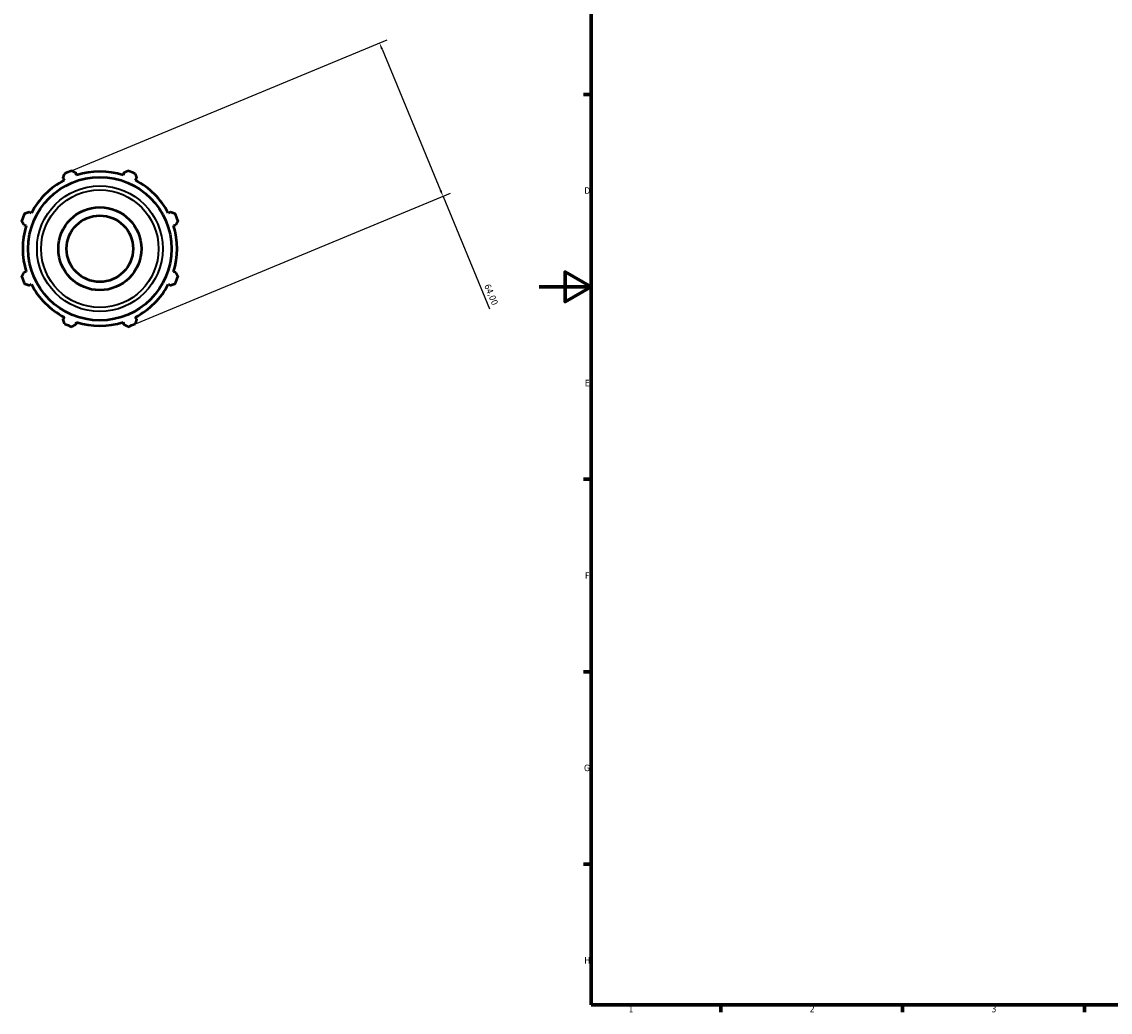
# Model space of a CAD drawing. Header units: millimetres. Extents: x -306 to 1174, y -20 to 735.
# Tile 1 of 8: x -200 to 220, y 17 to 399. Entities that reach past the tile are written whole.
import ezdxf

# ---------------------------------------------------------------- set-up
doc = ezdxf.new("R2010")
doc.units = ezdxf.units.MM
for name, color, linetype, lineweight in [('Border (ISO)', 7, 'Continuous', 70), ('Dimension (ISO)', 7, 'Continuous', 25), ('Visible (ISO)', 7, 'Continuous', 50), ('Visible Narrow (ISO)', 7, 'Continuous', 35)]:
    doc.layers.add(name, color=color, linetype=linetype, lineweight=lineweight)
doc.styles.add('Note Text (ISO)', font='tahoma.ttf')
doc.dimstyles.new('Default (ISO)', dxfattribs={"dimtxt": 2.5, "dimasz": 2.5, "dimexe": 3.175, "dimexo": 0, "dimgap": 0.762, "dimtad": 1, "dimrnd": 1e-08, "dimzin": 0, "dimtxsty": 'Note Text (ISO)', "dimcen": 0.09, "dimdle": 10, "dimclrd": 256, "dimclre": 256, "dimclrt": 232, "dimazin": 0, "dimtfac": 1.40208, "dimtmove": 0, "dimatfit": 3, "dimfxl": 1, "dimtolj": 1, "dimtzin": 0, "dimlwd": -1, "dimlwe": -1, "dimarcsym": 0})

# ---------------------------------------------------------------- blocks, each defined once
blk = doc.blocks.new('Borders Default Border')
at = {"layer": 'Border (ISO)'}
for p, q in [((20, 371.25), (17.1, 371.25)), ((20, 222.75), (17.1, 222.75)), ((20, 148.5), (17.1, 148.5)), ((20, 74.25), (17.1, 74.25)), ((70.08, 20), (70.08, 17.1)), ((140.17, 20), (140.17, 17.1)), ((210.25, 20), (210.25, 17.1))]:
    blk.add_line(p, q, dxfattribs=at)
at = {"layer": 'Border (ISO)', "flags": 128}
for points in [[(20, 20), (20, 574), (821, 574), (821, 20), (20, 20)], [(0, 297), (20, 297), (10, 302.77), (10, 291.23), (20, 297)]]:
    blk.add_lwpolyline(points, dxfattribs=at)
at = {"layer": 'Border (ISO)', "color": 232, "true_color": 0xca0064, "char_height": 2.5, "attachment_point": 7, "style": 'Note Text (ISO)'}
for s, insert in [('D', (17.43, 332.88)), ('E', (17.64, 258.63)), ('F', (17.7, 184.38)), ('G', (17.31, 110.08)), ('H', (17.44, 35.88)), ('1', (34.48, 17.1)), ('2', (104.37, 17.1)), ('3', (174.43, 17.05))]:
    blk.add_mtext(s, dxfattribs=dict(at, insert=insert))
blk = doc.blocks.new('*D12')
at = {"layer": 'Defpoints', "color": 0, "transparency": 16777216}
for p in [(-181.66, 341.26), (-37.06, 331.88), (-157.16, 282.13)]:
    blk.add_point(p, dxfattribs=at)
at = {"layer": 'Dimension (ISO)', "transparency": 16777216}
for p, q in [((-181.66, 341.26), (-58.62, 392.23)), ((-60.59, 388.7), (-38.02, 334.19)), ((-157.16, 282.13), (-34.13, 333.1)), ((-37.06, 331.88), (-19.11, 288.56))]:
    blk.add_line(p, q, dxfattribs=at)
for points in [[(-60.21, 388.86), (-60.98, 388.54), (-61.55, 391.01)], [(-37.63, 334.35), (-38.4, 334.03), (-37.06, 331.88)]]:
    blk.add_solid(points, dxfattribs=at)
at = {"layer": 'Dimension (ISO)', "color": 232, "true_color": 0xca0064, "transparency": 16777216, "insert": (-18.93, 298.4), "char_height": 2.5, "attachment_point": 1, "rotation": 292.5, "style": 'Note Text (ISO)'}
blk.add_mtext('\\A1;64,00', dxfattribs=at)

msp = doc.modelspace()

# ---------------------------------------------------------------- linework, layer by layer
at = {"layer": 'Visible (ISO)'}
for p, q in [((-178.359, 340.08), (-178.647, 340.995)), ((-160.172, 340.995), (-160.461, 340.08)), ((-183.594, 338.946), (-183.151, 338.095)), ((-155.668, 338.095), (-155.225, 338.946)), ((-195.807, 325.439), (-196.659, 325.882)), ((-142.161, 325.882), (-143.012, 325.439)), ((-198.708, 320.935), (-197.792, 320.646)), ((-141.027, 320.646), (-140.111, 320.935)), ((-197.792, 302.748), (-198.708, 302.459)), ((-140.111, 302.459), (-141.027, 302.748)), ((-196.659, 297.512), (-195.807, 297.955)), ((-143.012, 297.955), (-142.161, 297.512)), ((-183.151, 285.3), (-183.594, 284.448)), ((-178.647, 282.399), (-178.359, 283.314)), ((-160.461, 283.314), (-160.172, 282.399)), ((-155.225, 284.448), (-155.668, 285.3))]:
    msp.add_line(p, q, dxfattribs=at)
for radius in [27.652, 16, 12.8]:
    msp.add_circle((-169.41, 311.697), radius, dxfattribs=at)
for radius, start, end in [(32, 109.79198, 115.20802), (29.76, 72.5, 107.5), (32, 64.79198, 70.20802), (29.76, 117.5, 152.5), (29.76, 27.5, 62.5), (32, 154.79198, 160.20802), (32, 19.79198, 25.20802), (29.76, 162.5, 197.5), (29.76, 342.5, 17.5), (32, 199.79198, 205.20802), (32, 334.79198, 340.20802), (29.76, 207.5, 242.5), (29.76, 297.5, 332.5), (32, 244.79198, 250.20802), (29.76, 252.5, 287.5), (32, 289.79198, 295.20802)]:
    msp.add_arc((-169.41, 311.697), radius, start, end, dxfattribs=at)
for points, weights in [([(-183.594, 338.946), (-183.322, 339.78), (-183.039, 340.65)], [1.00229286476, 1.00155465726, 1]), ([(-180.245, 341.807), (-179.43, 341.393), (-178.647, 340.995)], [1, 1.00155465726, 1.00229286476]), ([(-160.172, 340.995), (-159.389, 341.393), (-158.574, 341.807)], [1.00229286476, 1.00155465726, 1]), ([(-155.781, 340.65), (-155.497, 339.78), (-155.225, 338.946)], [1, 1.00155465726, 1.00229286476]), ([(-198.362, 325.326), (-197.493, 325.61), (-196.659, 325.882)], [1, 1.00155465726, 1.00229286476]), ([(-142.161, 325.882), (-141.326, 325.61), (-140.457, 325.326)], [1.00229286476, 1.00155465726, 1]), ([(-198.708, 320.935), (-199.105, 321.717), (-199.519, 322.533)], [1.00229286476, 1.00155465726, 1]), ([(-139.3, 322.533), (-139.714, 321.717), (-140.111, 320.935)], [1, 1.00155465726, 1.00229286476]), ([(-199.519, 300.862), (-199.105, 301.677), (-198.708, 302.459)], [1, 1.00155465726, 1.00229286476]), ([(-140.111, 302.459), (-139.714, 301.677), (-139.3, 300.862)], [1.00229286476, 1.00155465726, 1]), ([(-196.659, 297.512), (-197.493, 297.784), (-198.362, 298.068)], [1.00229286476, 1.00155465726, 1]), ([(-140.457, 298.068), (-141.326, 297.784), (-142.161, 297.512)], [1, 1.00155465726, 1.00229286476]), ([(-183.039, 282.745), (-183.322, 283.614), (-183.594, 284.448)], [1, 1.00155465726, 1.00229286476]), ([(-178.647, 282.399), (-179.43, 282.001), (-180.245, 281.587)], [1.00229286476, 1.00155465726, 1]), ([(-158.574, 281.587), (-159.389, 282.001), (-160.172, 282.399)], [1, 1.00155465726, 1.00229286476]), ([(-155.225, 284.448), (-155.497, 283.614), (-155.781, 282.745)], [1.00229286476, 1.00155465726, 1])]:
    msp.add_rational_spline(points, weights, degree=2, dxfattribs=at)
at = {"layer": 'Visible Narrow (ISO)'}
for radius in [24.233, 22.657]:
    msp.add_circle((-169.41, 311.697), radius, dxfattribs=at)

# ---------------------------------------------------------------- block references
msp.add_blockref('Borders Default Border', (0, 0))

# ---------------------------------------------------------------- dimensions: what is measured, and where the dimension line sits
at = {"layer": 'Dimension (ISO)'}
dim = msp.add_linear_dim(base=(-37.059, 331.882), p1=(-181.655, 341.261), p2=(-157.164, 282.133), angle=112.5, dimstyle='Default (ISO)', override={"dimdec": 2, "dimtp": 0, "dimtm": 0, "dimtdec": 2, "dimtofl": 0, "dimatfit": 2}, dxfattribs=at)
dim.commit()
dim.dimension.update_dxf_attribs({"geometry": '*D12', "text_midpoint": (-20.987, 293.079), "dimtype": 160})

doc.saveas('drawing.dxf')
